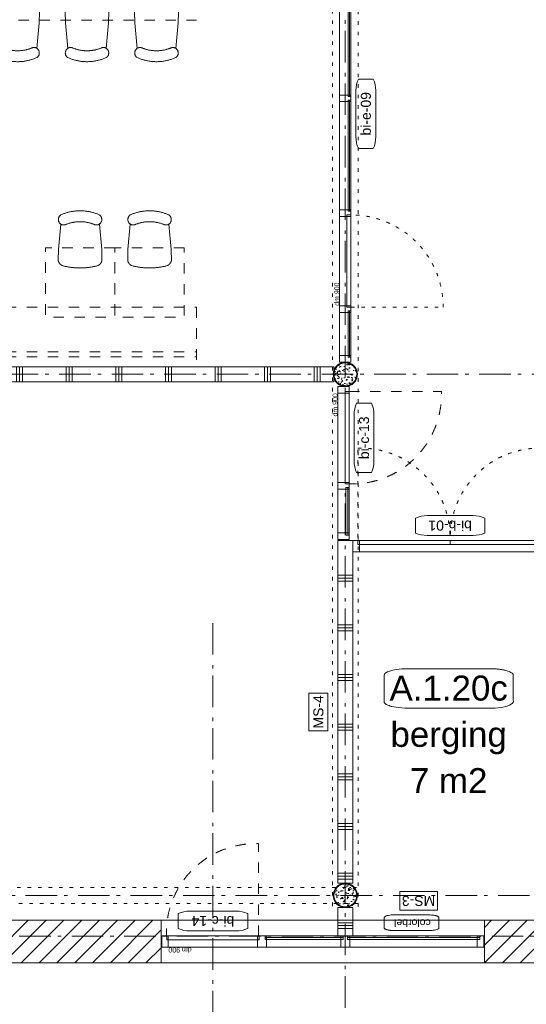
# Model space of a CAD drawing. Header units: millimetres. Extents: x -62314 to 79800, y -34032 to 28340.
# Tile 5 of 256: x -10469 to -5362, y 3678 to 13598. Entities that reach past the tile are written whole.
import ezdxf
from ezdxf.enums import TextEntityAlignment as Align

# ---------------------------------------------------------------- set-up
doc = ezdxf.new("R2010")
doc.units = ezdxf.units.MM
doc.header["$LTSCALE"] = 508
doc.header["$PDMODE"] = 1
doc.header["$PDSIZE"] = -2
for name, pattern in [('Dash Style-1', [0.41664, 0.20828, -0.20836]), ('Dash Style-5', [0.20828, 0.069425, -0.138855]), ('Dash Style-6', [1.04164, 0.625, -0.20828, 0.06943, -0.13893])]:
    doc.linetypes.add(name, pattern=pattern)
for name, color, linetype, lineweight in [('(00) tekening-aanzicht dorpel', 7, 'Continuous', 0), ('(00) tekening-bovenliggend', 8, 'Dash Style-1', 0), ('(00) tekening-lijn draairichting', 7, 'Dash Style-1', 0), ('(00) tekening-merk kozijn', 40, 'Continuous', 0), ('(00) tekening-stramien-algemeen', 7, 'Dash Style-6', 0), ('(00) tekst-klein', 8, 'Continuous', 0), ('(00) tekst-ruimtenummer-algemeen', 8, 'Continuous', 0), ('(00) tekst-ruimtenummer-gradering', 8, 'Continuous', 0), ('(00) tekst-symbool', 8, 'Continuous', 0), ('(21) buitenwanden-bestaand', 7, 'Continuous', 0), ('(22) binnenwanden-X metal stud _', 92, 'Continuous', 0), ('(22) binnenwanden-X metal stud l', 92, 'Continuous', 0), ('(28) hoofddraagconstructie-bovenliggend', 1, 'Dash Style-5', 0), ('(8_) losse inventaris-(82) interieur', 1, 'Dash Style-1', 0), ('(__) constructies_materialen-q beton', 6, 'Continuous', 0), ('(__) constructies_materialen-Xh2 staalproducten', 1, 'Continuous', 0), ('None', 7, 'Continuous', 0)]:
    doc.layers.add(name, color=color, linetype=linetype, lineweight=lineweight)
doc.styles.add('Arial', font='Arial')
doc.styles.add('Arial Italic (italic)', font='Arial Italic')
doc.styles.add('Helvetica', font='Helvetica')
pattern_1 = [(0, (0, 0), (3e-14, -500), []), (0, (2e-15, -30), (3e-14, -500), []), (0, (4e-15, -60), (3e-14, -500), [])]
pattern_2 = [(45, (0, 0), (-89.8026, 89.8026), [])]

# ---------------------------------------------------------------- blocks, each defined once
blk = doc.blocks.new('00-merk kozijn')
at = {"layer": '(00) tekening-merk kozijn', "color": 2, "lineweight": 0, "transparency": 33554687, "flags": 128}
blk.add_lwpolyline([(233.3, 50, 0.105357), (349.4, 74.7), (350, 75), (350, 225), (349.4, 225.3, 0.105357), (233.3, 250), (-233.3, 250, 0.105357), (-349.4, 225.3), (-350, 225), (-350, 75), (-349.4, 74.7, 0.105357), (-233.3, 50)], format="xyb", close=True, dxfattribs=at)
at = {"layer": 'None', "color": 7, "linetype": 'Continuous', "lineweight": 0, "transparency": 33554687}
blk.add_point((0, 0), dxfattribs=at)
at = {"layer": '(00) tekening-merk kozijn', "color": 2, "transparency": 33554687, "style": 'Arial'}
blk.add_attdef('MERK', text='', height=100.7, dxfattribs=at).set_placement((0, 149.9), align=Align.MIDDLE_CENTER)
blk = doc.blocks.new('Group-3-1')
at = {"layer": '(00) tekening-lijn draairichting', "color": 17, "lineweight": 0, "transparency": 33554687, "flags": 128}
blk.add_lwpolyline([(-170543.9, -32464.2), (-169613.9, -32464.2), (-169613.9, -32494.2, -0.414214), (-170513.9, -33394.2), (-170543.9, -33394.2)], format="xyb", close=True, dxfattribs=at)
at = {"layer": 'None', "color": 17, "lineweight": 0, "transparency": 33554687}
for p, q in [((-170558.9, -33429.3), (-170543.9, -33429.3)), ((-170558.9, -33911.2), (-170543.9, -33911.2))]:
    blk.add_line(p, q, dxfattribs=at)
at = {"layer": 'None', "color": 17, "lineweight": 0, "transparency": 33554687, "flags": 128}
for points in [[(-170657.9, -33953.2), (-170657.9, -32412.2), (-170543.9, -32412.2), (-170543.9, -33953.2)], [(-170657.9, -32479.2), (-170657.9, -32412.2), (-170543.9, -32412.2), (-170543.9, -32479.2)], [(-170583.9, -33394.2), (-170583.9, -32464.2), (-170543.9, -32464.2), (-170543.9, -33394.2)], [(-170657.9, -33446.2), (-170657.9, -33379.2), (-170543.9, -33379.2), (-170543.9, -33446.2)], [(-170578.9, -33911.2), (-170578.9, -33429.3), (-170558.9, -33429.3), (-170558.9, -33911.2)], [(-170657.9, -33953.2), (-170657.9, -33886.2), (-170543.9, -33886.2), (-170543.9, -33953.2)]]:
    blk.add_lwpolyline(points, close=True, dxfattribs=at)
at = {"layer": 'None', "color": 7, "linetype": 'Continuous', "lineweight": 0, "transparency": 33554687}
blk.add_point((-170657.9, -33958.2), dxfattribs=at)
at = {"layer": '(00) tekening-merk kozijn', "color": 1, "transparency": 33554687}
ref = blk.add_blockref('00-merk kozijn', (-170543.9, -32929.2), dxfattribs=dict(at, xscale=-1, rotation=270))
ref.add_attrib('MERK', 'bi-c-13', dxfattribs={"color": 2, "transparency": 33554687, "height": 100.69, "rotation": 90, "style": 'Arial'}).set_placement((-170394.1, -32929.2), align=Align.MIDDLE_CENTER)
at = {"layer": '(00) tekst-klein', "color": 17, "insert": (-170660.1, -32714.6), "char_height": 50.34, "attachment_point": 7, "rotation": 90, "line_spacing_factor": 0.962448, "style": 'Arial'}
blk.add_mtext('dm 900', dxfattribs=at)
blk = doc.blocks.new('bi-e-09 plt')
at = {"layer": '(00) tekening-bovenliggend', "color": 17, "linetype": 'Dash Style-5', "lineweight": 0}
blk.add_line((552.7, -114), (552.7, -994), dxfattribs=at)
at = {"layer": '(00) tekening-bovenliggend', "color": 17, "linetype": 'Dash Style-5', "lineweight": 0, "transparency": 33554687}
blk.add_arc((553.7, -114), 930, 270, 0, dxfattribs=at)
at = {"layer": 'None', "color": 17, "lineweight": 0, "transparency": 33554687}
for p, q in [((52, -99), (52, -114)), ((515.7, -99), (515.7, -114)), ((1519.7, -99), (1519.7, -114)), ((2639.5, -99), (2639.5, -114)), ((2676.5, -99), (2676.5, -114)), ((3796.2, -99), (3796.2, -114)), ((3833.2, -99), (3833.2, -114)), ((4953, -99), (4953, -114))]:
    blk.add_line(p, q, dxfattribs=at)
at = {"layer": 'None', "color": 17, "lineweight": 0, "transparency": 33554687, "flags": 128}
for points in [[(0, 0), (5005, 0), (5005, -114), (0, -114)], [(0, 0), (67, 0), (67, -114), (0, -114)], [(500.7, 0), (567.7, 0), (567.7, -114), (500.7, -114)], [(1467.7, 0), (1534.7, 0), (1534.7, -114), (1467.7, -114)], [(2624.5, 0), (2691.5, 0), (2691.5, -114), (2624.5, -114)], [(3781.2, 0), (3848.2, 0), (3848.2, -114), (3781.2, -114)], [(4938, 0), (5005, 0), (5005, -114), (4938, -114)], [(52, -87), (515.7, -87), (515.7, -99), (52, -99)], [(552.7, -74), (1482.7, -74), (1482.7, -114), (552.7, -114)], [(1519.7, -87), (2639.5, -87), (2639.5, -99), (1519.7, -99)], [(2676.5, -87), (3796.2, -87), (3796.2, -99), (2676.5, -99)], [(3833.2, -87), (4953, -87), (4953, -99), (3833.2, -99)]]:
    blk.add_lwpolyline(points, close=True, dxfattribs=at)
at = {"layer": '(00) tekening-merk kozijn', "color": 1, "transparency": 33554687}
ref = blk.add_blockref('00-merk kozijn', (2502.5, -114), dxfattribs=dict(at, rotation=180))
ref.add_attrib('MERK', 'bi-e-09', dxfattribs={"color": 2, "transparency": 33554687, "height": 100.69, "style": 'Arial'}).set_placement((2502.5, -263.9), align=Align.MIDDLE_CENTER)
at = {"layer": '(00) tekst-klein', "color": 17, "insert": (567.7, 2.1), "char_height": 50.34, "attachment_point": 7, "line_spacing_factor": 0.962448, "style": 'Arial'}
blk.add_mtext('dm 900', dxfattribs=at)
blk = doc.blocks.new('(00)-1-ruimtenummer-200')
at = {"layer": '(00) tekst-ruimtenummer-algemeen', "color": 17, "lineweight": 0, "transparency": 33554687}
blk.add_open_spline([(433.3, 618), (491.4, 618), (591.9, 600.3), (650, 569.8), (650, 420.4), (650, 271.1), (591.9, 240.5), (491.4, 222.9), (0, 222.9), (-491.4, 222.9), (-591.9, 240.5), (-650, 271.1), (-650, 420.4), (-650, 569.8), (-591.9, 600.3), (-491.4, 618), (-14.5, 618), (433.3, 618)], degree=2, knots=[0, 0, 0, 0.013296, 0.026591, 0.039887, 0.251662, 0.264958, 0.278253, 0.291549, 0.503324, 0.51662, 0.529915, 0.543211, 0.754986, 0.768281, 0.781577, 0.794873, 1, 1, 1], dxfattribs=at)
at = {"layer": 'None', "color": 7, "linetype": 'Continuous', "lineweight": 0}
blk.add_point((0, 0), dxfattribs=at)
at = {"layer": '(00) tekst-ruimtenummer-algemeen', "color": 17, "transparency": 33554687, "style": 'Arial'}
for tag, p in [('nummer', (0, 222.9)), ('naam', (0, -243.4)), ('oppervlak', (0, -709.7))]:
    blk.add_attdef(tag, text='', height=251.7, dxfattribs=at).set_placement(p, align=Align.BOTTOM_CENTER)
at = {"layer": '(00) tekst-ruimtenummer-gradering', "color": 17, "transparency": 33554687, "style": 'Arial Italic (italic)'}
blk.add_attdef('personen', text='', height=251.7, dxfattribs=at).set_placement((0, -875.5), align=Align.TOP_CENTER)
at = {"layer": 'None', "color": 0, "flags": 1}
blk.add_attdef('klasse', (-1353.2, -1667.8), '', height=251.7, dxfattribs=at)
blk = doc.blocks.new('bi-b-01 plt')
at = {"layer": '(00) tekening-bovenliggend', "color": 17, "linetype": 'Dash Style-5', "lineweight": 0, "transparency": 33554687, "flags": 128}
for points in [[(52, -1044), (80, -1044, 0.393851), (977.8, -207), (979.7, -179.1), (979.8, -178, 0.017507), (982, -115.1), (982, -114), (52, -114)], [(1912, -1044), (1884, -1044, -0.393851), (986.2, -207), (984.3, -179.1), (984.2, -178, -0.017507), (982, -115.1), (982, -114), (1912, -114)]]:
    blk.add_lwpolyline(points, format="xyb", close=True, dxfattribs=at)
at = {"layer": 'None', "color": 17, "lineweight": 0, "transparency": 33554687, "flags": 128}
for points in [[(0, 0), (1964, 0), (1964, -114), (0, -114)], [(0, 0), (67, 0), (67, -114), (0, -114)], [(1897, 0), (1964, 0), (1964, -114), (1897, -114)], [(52, -74), (982, -74), (982, -114), (52, -114)], [(982, -74), (1912, -74), (1912, -114), (982, -114)]]:
    blk.add_lwpolyline(points, close=True, dxfattribs=at)
at = {"layer": '(00) tekening-merk kozijn', "color": 1, "transparency": 33554687}
ref = blk.add_blockref('00-merk kozijn', (982, -114), dxfattribs=dict(at, rotation=180))
ref.add_attrib('MERK', 'bi-b-01', dxfattribs={"color": 2, "transparency": 33554687, "height": 100.69, "style": 'Arial'}).set_placement((982, -263.9), align=Align.MIDDLE_CENTER)
blk = doc.blocks.new('Group-10-1')
at = {"layer": '(8_) losse inventaris-(82) interieur', "color": 17, "lineweight": 0, "transparency": 33554687}
for p, q in [((-179720.4, -31614.7), (-172081.5, -31614.5)), ((-172081.5, -31614.5), (-172081.5, -32214.5)), ((-179720.4, -32064.8), (-172080.3, -32064.5)), ((-179720.4, -32114.7), (-172080.2, -32114.5)), ((-179720.4, -32214.7), (-172079.9, -32214.5))]:
    blk.add_line(p, q, dxfattribs=at)
blk = doc.blocks.new('Group-11-1')
at = {"layer": '(8_) losse inventaris-(82) interieur', "color": 17, "linetype": 'Continuous', "lineweight": 0, "transparency": 33554687}
for points in [[(-173665.7, -28637.7), (-173668.2, -28749.9)], [(-173406.3, -28637.7), (-173403.7, -28749.9)], [(-172965.7, -28637.7), (-172968.2, -28749.9)], [(-172706.3, -28637.7), (-172703.7, -28749.9)], [(-172265.7, -28637.7), (-172268.2, -28749.9)], [(-173668.2, -28749.9), (-173691.6, -29005.5)], [(-173403.7, -28749.9), (-173380.4, -29005.5)], [(-172968.2, -28749.9), (-172991.6, -29005.5)], [(-172703.7, -28749.9), (-172680.4, -29005.5)], [(-172268.2, -28749.9), (-172291.6, -29005.5)], [(-173473.6, -31032.1), (-173450.3, -30776.5)], [(-173038.1, -31032.1), (-173061.4, -30776.5)], [(-172773.6, -31032.1), (-172750.3, -30776.5)], [(-172338.1, -31032.1), (-172361.4, -30776.5)], [(-173476.1, -31144.3), (-173473.6, -31032.1)], [(-173035.6, -31144.3), (-173038.1, -31032.1)], [(-172776.1, -31144.3), (-172773.6, -31032.1)], [(-172335.6, -31144.3), (-172338.1, -31032.1)]]:
    blk.add_lwpolyline(points, dxfattribs=at)
for points, weights in [([(-174025.5, -29004), (-173934.5, -29039.1), (-173837.5, -29039.1), (-173746.5, -29004)], [1, 0.958646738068, 0.958646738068, 1]), ([(-173692.7, -29099.4), (-173604.4, -29043.5), (-173656.8, -28950.7), (-173746.5, -29004)], [1, 0.342539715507, 0.342539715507, 1]), ([(-173325.5, -29004), (-173415.2, -28950.7), (-173467.5, -29043.5), (-173379.3, -29099.4)], [1, 0.342539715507, 0.342539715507, 1]), ([(-173325.5, -29004), (-173234.5, -29039.1), (-173137.5, -29039.1), (-173046.5, -29004)], [1, 0.958646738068, 0.958646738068, 1]), ([(-172992.7, -29099.4), (-172904.4, -29043.5), (-172956.8, -28950.7), (-173046.5, -29004)], [1, 0.342539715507, 0.342539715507, 1]), ([(-172625.5, -29004), (-172715.2, -28950.7), (-172767.5, -29043.5), (-172679.3, -29099.4)], [1, 0.342539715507, 0.342539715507, 1]), ([(-172625.5, -29004), (-172534.5, -29039.1), (-172437.5, -29039.1), (-172346.5, -29004)], [1, 0.958646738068, 0.958646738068, 1]), ([(-172292.7, -29099.4), (-172204.4, -29043.5), (-172256.8, -28950.7), (-172346.5, -29004)], [1, 0.342539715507, 0.342539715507, 1]), ([(-174079.3, -29099.4), (-173953.9, -29154.3), (-173818, -29154.3), (-173692.7, -29099.4)], [1, 0.948183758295, 0.948183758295, 1]), ([(-173379.3, -29099.4), (-173253.9, -29154.3), (-173118, -29154.3), (-172992.7, -29099.4)], [1, 0.948183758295, 0.948183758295, 1]), ([(-172679.3, -29099.4), (-172553.9, -29154.3), (-172418, -29154.3), (-172292.7, -29099.4)], [1, 0.948183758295, 0.948183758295, 1]), ([(-173062.6, -30682.6), (-173187.9, -30627.8), (-173323.8, -30627.8), (-173449.2, -30682.6)], [1, 0.948183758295, 0.948183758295, 1]), ([(-172362.6, -30682.6), (-172487.9, -30627.8), (-172623.8, -30627.8), (-172749.2, -30682.6)], [1, 0.948183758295, 0.948183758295, 1]), ([(-173449.2, -30682.6), (-173537.4, -30738.5), (-173485, -30831.3), (-173395.4, -30778)], [1, 0.342539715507, 0.342539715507, 1]), ([(-173116.4, -30778), (-173026.7, -30831.3), (-172974.3, -30738.5), (-173062.6, -30682.6)], [1, 0.342539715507, 0.342539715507, 1]), ([(-172749.2, -30682.6), (-172837.4, -30738.5), (-172785, -30831.3), (-172695.4, -30778)], [1, 0.342539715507, 0.342539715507, 1]), ([(-172416.4, -30778), (-172326.7, -30831.3), (-172274.3, -30738.5), (-172362.6, -30682.6)], [1, 0.342539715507, 0.342539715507, 1]), ([(-173116.4, -30778), (-173207.4, -30742.9), (-173304.4, -30742.9), (-173395.4, -30778)], [1, 0.958646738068, 0.958646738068, 1]), ([(-172416.4, -30778), (-172507.4, -30742.9), (-172604.4, -30742.9), (-172695.4, -30778)], [1, 0.958646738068, 0.958646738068, 1]), ([(-173476.1, -31144.3), (-173470.4, -31167.6), (-173455.3, -31185.7), (-173434, -31194.8)], [1, 0.92980301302, 0.92980301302, 1]), ([(-173077.7, -31194.8), (-173056.5, -31185.7), (-173041.3, -31167.6), (-173035.6, -31144.3)], [1, 0.92980301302, 0.92980301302, 1]), ([(-172776.1, -31144.3), (-172770.4, -31167.6), (-172755.3, -31185.7), (-172734, -31194.8)], [1, 0.92980301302, 0.92980301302, 1]), ([(-172377.7, -31194.8), (-172356.5, -31185.7), (-172341.3, -31167.6), (-172335.6, -31144.3)], [1, 0.92980301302, 0.92980301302, 1]), ([(-173434, -31194.8), (-173316.5, -31226), (-173195.2, -31226), (-173077.7, -31194.8)], [1, 0.979510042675, 0.979510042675, 1]), ([(-172734, -31194.8), (-172616.5, -31226), (-172495.2, -31226), (-172377.7, -31194.8)], [1, 0.979510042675, 0.979510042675, 1])]:
    blk.add_rational_spline(points, weights, degree=3, dxfattribs=at)
blk = doc.blocks.new('Group-12-1')
at = {"layer": '(8_) losse inventaris-(82) interieur', "color": 17, "lineweight": 0, "transparency": 33554687, "flags": 128}
for points in [[(-176352.3, -28123.2), (-172081.5, -28123.2), (-172081.5, -28723.2), (-176352.3, -28723.2)], [(-172905.9, -31014.6), (-173605.9, -31014.6), (-173605.9, -31714.6), (-172905.9, -31714.6)], [(-172205.9, -31014.6), (-172905.9, -31014.6), (-172905.9, -31714.6), (-172205.9, -31714.6)]]:
    blk.add_lwpolyline(points, close=True, dxfattribs=at)
at = {"layer": '(8_) losse inventaris-(82) interieur', "color": 17, "transparency": 33554687}
blk.add_blockref('Group-10-1', (0, 0), dxfattribs=at)
at = {"layer": 'None', "color": 17, "transparency": 33554687}
blk.add_blockref('Group-11-1', (0, 0), dxfattribs=at)
blk = doc.blocks.new('Group-13-1')
at = {"layer": '(00) tekening-aanzicht dorpel', "color": 2, "lineweight": 0, "transparency": 33554687, "flags": 128}
blk.add_lwpolyline([(-1629, 600.8), (1629, 600.8), (1629, 171), (-1629, 171)], close=True, dxfattribs=at)
at = {"layer": '(00) tekening-lijn draairichting', "color": 17, "lineweight": 0, "transparency": 33554687, "flags": 128}
blk.add_lwpolyline([(647, 329), (647, -601), (677, -601, 0.414214), (1577, 299), (1577, 329)], format="xyb", close=True, dxfattribs=at)
at = {"layer": 'None', "color": 17, "lineweight": 0, "transparency": 33554687}
for p, q in [((-1582, 344), (-1582, 329)), ((-248, 344), (-248, 329)), ((-206.6, 344), (-206.6, 329)), ((582, 344), (582, 329))]:
    blk.add_line(p, q, dxfattribs=at)
at = {"layer": 'None', "color": 17, "lineweight": 0, "transparency": 33554687, "flags": 128}
for points in [[(-1629, 601), (1629, 601), (1629, 171), (-1629, 171)], [(-1624, 443), (1624, 443), (1624, 329), (-1624, 329)], [(-1624, 443), (-1557, 443), (-1557, 329), (-1624, 329)], [(-271.6, 443), (-181.6, 443), (-181.6, 329), (-271.6, 329)], [(567, 443), (657, 443), (657, 329), (567, 329)], [(1557, 443), (1624, 443), (1624, 329), (1557, 329)], [(-1582, 364), (-248, 364), (-248, 344), (-1582, 344)], [(-206.6, 364), (582, 364), (582, 344), (-206.6, 344)], [(642, 369), (1572, 369), (1572, 329), (642, 329)]]:
    blk.add_lwpolyline(points, close=True, dxfattribs=at)
at = {"layer": '(00) tekening-merk kozijn', "color": 1, "transparency": 33554687}
ref = blk.add_blockref('00-merk kozijn', (1107, 329), dxfattribs=dict(at, xscale=-1, rotation=180))
ref.add_attrib('MERK', 'bi-c-14', dxfattribs={"color": 2, "transparency": 33554687, "height": 100.69, "style": 'Arial'}).set_placement((1107, 179.1), align=Align.MIDDLE_CENTER)
at = {"layer": '(00) tekst-klein', "color": 17, "insert": (1321.7, 445.1), "char_height": 50.34, "attachment_point": 7, "line_spacing_factor": 0.962448, "style": 'Arial'}
blk.add_mtext('dm 900', dxfattribs=at)
blk = doc.blocks.new('Group-14-1')
at = {"layer": 'None', "color": 17, "lineweight": 0, "transparency": 33554687}
blk.add_open_spline([(-711.2, 274.3), (-686.6, 274.3), (-644.1, 267.3), (-619.5, 255.2), (-619.5, 196), (-619.5, 136.8), (-644.1, 124.7), (-686.6, 117.7), (-894.5, 117.7), (-1102.4, 117.7), (-1144.9, 124.7), (-1169.5, 136.8), (-1169.5, 196), (-1169.5, 255.2), (-1144.9, 267.3), (-1102.4, 274.3), (-900.6, 274.3), (-711.2, 274.3)], degree=2, knots=[0, 0, 0, 0.013296, 0.026591, 0.039887, 0.251662, 0.264958, 0.278253, 0.291549, 0.503324, 0.51662, 0.529915, 0.543211, 0.754986, 0.768281, 0.781577, 0.794873, 1, 1, 1], dxfattribs=at)
at = {"layer": 'None', "color": 17, "transparency": 33554687, "insert": (-1088.1, 236.6), "char_height": 75.52, "width": 387.261, "attachment_point": 1, "line_spacing_factor": 0.962448, "style": 'Arial'}
blk.add_mtext('colorbel', dxfattribs=at)
blk = doc.blocks.new('bi-c-14 plg')
at = {"layer": 'None', "color": 17, "transparency": 33554687}
for name in ['Group-13-1', 'Group-14-1']:
    blk.add_blockref(name, (0, 0), dxfattribs=at)
blk = doc.blocks.new('Group-15-1')
at = {"layer": '(22) binnenwanden-X metal stud _', "linetype": 'Continuous', "lineweight": 0, "transparency": 33554687}
h = blk.add_hatch(dxfattribs=at)
h.set_pattern_fill('(__) metal stud-_ 1_100', color=253, style=0, pattern_type=2)
h.set_pattern_definition(pattern_1)
h.paths.add_polyline_path([(-170657.9, -37417.2), (-170507.9, -37417.2), (-170507.9, -33963.2), (-170657.9, -33963.2)])
h = blk.add_hatch(dxfattribs=at)
h.set_pattern_fill('(__) metal stud-_ 1_100', color=253, style=0, pattern_type=2)
h.set_pattern_definition(pattern_1)
h.paths.add_polyline_path([(-170507.9, -37947.7), (-170507.9, -37662.2), (-170657.9, -37662.2), (-170657.9, -37947.7)])
at = {"layer": '(22) binnenwanden-X metal stud l', "linetype": 'Continuous', "lineweight": 0, "transparency": 33554687}
h = blk.add_hatch(dxfattribs=at)
h.set_pattern_fill('(__) metal stud-_ 1_100-1', color=8, style=0, pattern_type=2)
h.set_pattern_definition([(90, (0, 0), (500, 0), []), (90, (30, 0), (500, 0), []), (90, (60, 0), (500, 0), [])])
h.paths.add_polyline_path([(-170698.4, -32364.7), (-170698.4, -32214.7), (-179496.4, -32214.7), (-179496.4, -32364.7)])
at = {"layer": '(22) binnenwanden-X metal stud _', "color": 7, "lineweight": 0, "transparency": 33554687, "flags": 128}
for points in [[(-170657.9, -37417.2), (-170507.9, -37417.2), (-170507.9, -33963.2), (-170657.9, -33963.2)], [(-170507.9, -37947.7), (-170507.9, -37662.2), (-170657.9, -37662.2), (-170657.9, -37947.7)]]:
    blk.add_lwpolyline(points, close=True, dxfattribs=at)
at = {"layer": '(22) binnenwanden-X metal stud l', "color": 7, "lineweight": 0, "transparency": 33554687, "flags": 128}
blk.add_lwpolyline([(-170698.4, -32364.7), (-170698.4, -32214.7), (-179496.4, -32214.7), (-179496.4, -32364.7)], close=True, dxfattribs=at)
at = {"layer": 'None', "color": 17, "transparency": 33554687}
for name in ['Group-12-1', 'Group-3-1']:
    blk.add_blockref(name, (0, 0), dxfattribs=at)
for name, p, rotation in [('bi-e-09 plt', (-170639.9, -32167.2), 90), ('bi-b-01 plt', (-168543.9, -34077.2), 180), ('bi-c-14 plg', (-170809.6, -37618.7), 180)]:
    blk.add_blockref(name, p, dxfattribs=dict(at, rotation=rotation))
ref = blk.add_blockref('(00)-1-ruimtenummer-200', (-169540.9, -35874.9), dxfattribs=at)
ref.add_attrib('nummer', 'A.1.20c', dxfattribs={"layer": '(00) tekst-ruimtenummer-algemeen', "color": 17, "transparency": 33554687, "height": 251.72, "style": 'Arial'}).set_placement((-169540.9, -35652.1), align=Align.BOTTOM_CENTER)
ref.add_attrib('naam', 'berging', dxfattribs={"layer": '(00) tekst-ruimtenummer-algemeen', "color": 17, "transparency": 33554687, "height": 251.72, "style": 'Arial'}).set_placement((-169540.9, -36118.3), align=Align.BOTTOM_CENTER)
ref.add_attrib('oppervlak', '7 m2', dxfattribs={"layer": '(00) tekst-ruimtenummer-algemeen', "color": 17, "transparency": 33554687, "height": 251.72, "style": 'Arial'}).set_placement((-169540.9, -36584.6), align=Align.BOTTOM_CENTER)
blk = doc.blocks.new('stadsmuur bestaand 01')
at = {"layer": '(21) buitenwanden-bestaand', "linetype": 'Continuous', "lineweight": 0, "transparency": 33554687}
h = blk.add_hatch(dxfattribs=at)
h.set_pattern_fill('Brick', style=0, pattern_type=2)
h.set_pattern_definition(pattern_2)
h.paths.add_polyline_path([(9973.9, -270), (9973.9, 160), (167.8, 160), (167.8, -270)])
h = blk.add_hatch(dxfattribs=at)
h.set_pattern_fill('Brick', style=0, pattern_type=2)
h.set_pattern_definition(pattern_2)
h.paths.add_polyline_path([(13231.9, 160), (13231.9, -270), (14677.9, -270), (14677.9, 160)])
at = {"layer": '(00) tekening-bovenliggend', "color": 17, "lineweight": 0, "transparency": 33554687, "flags": 128}
blk.add_lwpolyline([(13231.9, -270), (13231.9, 160), (9973.9, 160), (9973.9, -270)], close=True, dxfattribs=at)
at = {"layer": '(21) buitenwanden-bestaand', "color": 1, "lineweight": 0, "transparency": 33554687, "flags": 128}
for points in [[(9973.9, -270), (9973.9, 160), (167.8, 160), (167.8, -270)], [(13231.9, 160), (13231.9, -270), (14677.9, -270), (14677.9, 160)]]:
    blk.add_lwpolyline(points, close=True, dxfattribs=at)
blk = doc.blocks.new('kolom 244.5x6.3-staal-beton')
at = {"layer": '(__) constructies_materialen-q beton', "linetype": 'Continuous', "lineweight": 0, "transparency": 33554687}
h = blk.add_hatch(dxfattribs=at)
h.set_pattern_fill('(__)q beton gewapend fijn 1_5', color=253, style=0, pattern_type=2)
h.set_pattern_definition([(95, (0, 0), (77.05, 64.654), [10.477, -115.252])])
h.paths.add_polyline_path([(115.5, 0), (114.9, -11.3), (113.3, -22.5), (110.5, -33.5), (106.7, -44.2), (101.9, -54.4), (96, -64.2), (89.3, -73.3), (81.7, -81.7), (73.3, -89.3), (64.2, -96), (54.4, -101.9), (44.2, -106.7), (33.5, -110.5), (22.5, -113.3), (11.3, -114.9), (0, -115.5), (-11.3, -114.9), (-22.5, -113.3), (-33.5, -110.5), (-44.2, -106.7), (-54.4, -101.9), (-64.2, -96), (-73.3, -89.3), (-81.7, -81.7), (-89.3, -73.3), (-96, -64.2), (-101.9, -54.4), (-106.7, -44.2), (-110.5, -33.5), (-113.3, -22.5), (-114.9, -11.3), (-115.5, 0), (-114.9, 11.3), (-113.3, 22.5), (-110.5, 33.5), (-106.7, 44.2), (-101.9, 54.4), (-96, 64.2), (-89.3, 73.3), (-81.7, 81.7), (-73.3, 89.3), (-64.2, 96), (-54.4, 101.9), (-44.2, 106.7), (-33.5, 110.5), (-22.5, 113.3), (-11.3, 114.9), (0, 115.5), (11.3, 114.9), (22.5, 113.3), (33.5, 110.5), (44.2, 106.7), (54.4, 101.9), (64.2, 96), (73.3, 89.3), (81.7, 81.7), (89.3, 73.3), (96, 64.2), (101.9, 54.4), (106.7, 44.2), (110.5, 33.5), (113.3, 22.5), (114.9, 11.3)])
h = blk.add_hatch(dxfattribs=at)
h.set_pattern_fill('(__)q beton gewapend fijn 1_5-1', color=8, style=0, pattern_type=2)
h.set_pattern_definition([(40, (0, 0), (-88.01, 60.6), [8.382, -92.202]), (145.45, (6.42, 5.39), (-10.957, 125.25), [8.905, -97.95]), (91.184, (-19.76, 19.76), (121.776, 89.074), [15.716, -172.88]), (141.636, (-9.61, 27.18), (-3.9, 188.55), [13.36, -146.924]), (36.18, (-19.76, 19.76), (-3.9, 188.55), [12.57, -138.3]), (66, (-4.94, 24.696), (98.736, 19.192), [10.477, -115.252]), (11, (-4.94, 24.7), (-47.597, 95.67), [8.382, -92.202]), (116.45, (3.29, 26.295), (51.14, 114.86), [8.905, -97.95]), (82.5, (0, 0), (-31.683, 34.085), [0.01, -277.224]), (82.5, (302.015, 2294.028), (-31.683, 34.0854), [0.011, -277.2237]), (82.5, (302.05, 2294.305), (-31.683, 34.0854), [0.011, -277.2237]), (82.5, (612.402, 4651.658), (-31.683, 34.08538), [0.011, -277.2237]), (82.5, (612.44, 4651.935), (-31.683, 34.08538), [0.011, -277.2237]), (52.5, (0, 0), (-12.974, 64.948), [0.01, -177.618]), (52.5, (825.335, 1075.597), (-12.9744, 64.9479), [0.011, -177.6175]), (52.5, (825.505, 1075.82), (-12.9744, 64.9479), [0.011, -177.6175]), (52.5, (2201.67, 2869.27), (-12.97435, 64.94785), [0.011, -177.6175]), (52.5, (2201.84, 2869.493), (-12.97435, 64.94785), [0.011, -177.6175]), (12.5, (-22.03, -22.03), (54.96, 50.5044), [0.01, -288.47]), (12.5, (844.31, 170.034), (54.9603, 50.5044), [0.011, -288.4695]), (12.5, (844.584, 170.095), (54.9603, 50.5044), [0.011, -288.4695]), (12.5, (3546.987, 769.203), (54.96032, 50.5044), [0.011, -288.4695]), (12.5, (3547.26, 769.264), (54.96032, 50.5044), [0.011, -288.4695]), (2.5, (-31.91, -31.91), (47.72, 67.497), [0.01, -220.436]), (2.5, (1120.5, 18.41), (47.72, 67.4973), [0.011, -220.436]), (2.5, (1120.78, 18.42), (47.72, 67.4973), [0.011, -220.436]), (2.5, (2957.37, 98.61), (47.7201, 67.4973), [0.011, -220.4356]), (2.5, (2957.65, 98.62), (47.7201, 67.4973), [0.011, -220.4356])])
h.paths.add_polyline_path([(115.5, 0), (114.9, -11.3), (113.3, -22.5), (110.5, -33.5), (106.7, -44.2), (101.9, -54.4), (96, -64.2), (89.3, -73.3), (81.7, -81.7), (73.3, -89.3), (64.2, -96), (54.4, -101.9), (44.2, -106.7), (33.5, -110.5), (22.5, -113.3), (11.3, -114.9), (0, -115.5), (-11.3, -114.9), (-22.5, -113.3), (-33.5, -110.5), (-44.2, -106.7), (-54.4, -101.9), (-64.2, -96), (-73.3, -89.3), (-81.7, -81.7), (-89.3, -73.3), (-96, -64.2), (-101.9, -54.4), (-106.7, -44.2), (-110.5, -33.5), (-113.3, -22.5), (-114.9, -11.3), (-115.5, 0), (-114.9, 11.3), (-113.3, 22.5), (-110.5, 33.5), (-106.7, 44.2), (-101.9, 54.4), (-96, 64.2), (-89.3, 73.3), (-81.7, 81.7), (-73.3, 89.3), (-64.2, 96), (-54.4, 101.9), (-44.2, 106.7), (-33.5, 110.5), (-22.5, 113.3), (-11.3, 114.9), (0, 115.5), (11.3, 114.9), (22.5, 113.3), (33.5, 110.5), (44.2, 106.7), (54.4, 101.9), (64.2, 96), (73.3, 89.3), (81.7, 81.7), (89.3, 73.3), (96, 64.2), (101.9, 54.4), (106.7, 44.2), (110.5, 33.5), (113.3, 22.5), (114.9, 11.3)])
at = {"layer": '(__) constructies_materialen-q beton', "color": 5, "lineweight": 0, "transparency": 33554687, "flags": 128}
blk.add_lwpolyline([(115.5, 0), (114.9, -11.3), (113.3, -22.5), (110.5, -33.5), (106.7, -44.2), (101.9, -54.4), (96, -64.2), (89.3, -73.3), (81.7, -81.7), (73.3, -89.3), (64.2, -96), (54.4, -101.9), (44.2, -106.7), (33.5, -110.5), (22.5, -113.3), (11.3, -114.9), (0, -115.5), (-11.3, -114.9), (-22.5, -113.3), (-33.5, -110.5), (-44.2, -106.7), (-54.4, -101.9), (-64.2, -96), (-73.3, -89.3), (-81.7, -81.7), (-89.3, -73.3), (-96, -64.2), (-101.9, -54.4), (-106.7, -44.2), (-110.5, -33.5), (-113.3, -22.5), (-114.9, -11.3), (-115.5, 0), (-114.9, 11.3), (-113.3, 22.5), (-110.5, 33.5), (-106.7, 44.2), (-101.9, 54.4), (-96, 64.2), (-89.3, 73.3), (-81.7, 81.7), (-73.3, 89.3), (-64.2, 96), (-54.4, 101.9), (-44.2, 106.7), (-33.5, 110.5), (-22.5, 113.3), (-11.3, 114.9), (0, 115.5), (11.3, 114.9), (22.5, 113.3), (33.5, 110.5), (44.2, 106.7), (54.4, 101.9), (64.2, 96), (73.3, 89.3), (81.7, 81.7), (89.3, 73.3), (96, 64.2), (101.9, 54.4), (106.7, 44.2), (110.5, 33.5), (113.3, 22.5), (114.9, 11.3)], close=True, dxfattribs=at)
at = {"layer": '(__) constructies_materialen-Xh2 staalproducten', "color": 3, "lineweight": 0, "transparency": 33554687, "flags": 128}
for points in [[(-122.5, 0, -0.414214), (0, 122.5, -0.414214), (122.5, 0, -0.414214), (0, -122.5, -0.414214)], [(-115.5, 0, -0.414214), (0, 115.5, -0.414214), (115.5, 0, -0.414214), (0, -115.5, -0.414214)]]:
    blk.add_lwpolyline(points, format="xyb", close=True, dxfattribs=at)
at = {"layer": 'None', "color": 7, "linetype": 'Continuous', "lineweight": 0, "transparency": 33554687}
blk.add_point((0, 0), dxfattribs=at)
blk = doc.blocks.new('Group-52-1')
at = {"layer": '(28) hoofddraagconstructie-bovenliggend', "color": 2, "lineweight": 0, "transparency": 33554687, "flags": 128}
blk.add_lwpolyline([(9270, 15530.5), (9530, 15530.5), (9530, -122.5), (9270, -122.5)], close=True, dxfattribs=at)
at = {"layer": 'None', "color": 17, "transparency": 33554687}
for p in [(9400, 5250), (9400, 0)]:
    blk.add_blockref('kolom 244.5x6.3-staal-beton', p, dxfattribs=at)
blk = doc.blocks.new('constructie laagbouw basis-blok a')
at = {"layer": 'None', "color": 17, "transparency": 33554687}
blk.add_blockref('Group-52-1', (0, 0), dxfattribs=at)
blk = doc.blocks.new('constructie laagbouw 01')
at = {"layer": '(28) hoofddraagconstructie-bovenliggend', "color": 2, "lineweight": 0, "transparency": 33554687, "flags": 128}
blk.add_lwpolyline([(-19639.9, -7630.5), (-10382.5, -7630.5), (-10382.5, -7790.5), (-19639.9, -7790.5)], close=True, dxfattribs=at)
blk = doc.blocks.new('constructie laagbouw 01 totaal')
at = {"layer": 'None', "color": 17, "transparency": 33554687}
for name, p in [('constructie laagbouw basis-blok a', (-17191.5, -7733)), ('constructie laagbouw 01', (2721, -22.5))]:
    blk.add_blockref(name, p, dxfattribs=at)
blk = doc.blocks.new('MS 4 - 150mm _ 39db')
at = {"layer": '(00) tekst-symbool', "color": 17, "lineweight": 0, "transparency": 33554687, "flags": 128}
blk.add_lwpolyline([(-189.7, 95.6), (189.7, 95.6), (189.7, -95.6), (-189.7, -95.6)], close=True, dxfattribs=at)
at = {"layer": '(00) tekst-symbool', "color": 17, "transparency": 33554687, "insert": (0, 0), "char_height": 100.87, "attachment_point": 5, "line_spacing_factor": 0.834288, "style": 'Helvetica'}
blk.add_mtext('MS-4', dxfattribs=at)
blk = doc.blocks.new('MS 3 - 150mm _ 25db')
at = {"layer": '(00) tekst-symbool', "color": 17, "lineweight": 0, "transparency": 33554687, "flags": 128}
blk.add_lwpolyline([(-189.7, 95.6), (189.7, 95.6), (189.7, -95.6), (-189.7, -95.6)], close=True, dxfattribs=at)
at = {"layer": '(00) tekst-symbool', "color": 17, "transparency": 33554687, "insert": (0, 0), "char_height": 100.87, "attachment_point": 5, "line_spacing_factor": 0.834288, "style": 'Helvetica'}
blk.add_mtext('MS-3', dxfattribs=at)
blk = doc.blocks.new('Group-165-1')
at = {"layer": 'None', "color": 17, "transparency": 33554687}
for name, p, rotation in [('MS 4 - 150mm _ 39db', (-170853.5, -35690.2), 90), ('MS 3 - 150mm _ 25db', (-169844.3, -37594.2), 180)]:
    blk.add_blockref(name, p, dxfattribs=dict(at, rotation=rotation))

msp = doc.modelspace()

# ---------------------------------------------------------------- linework, layer by layer
at = {"layer": '(00) tekening-stramien-algemeen', "color": 2, "lineweight": 0, "transparency": 33554687}
for p, q in [((-7186.96, 23010.29), (-7186.96, 638.19)), ((57450, 10024.85), (-21063.27, 10024.85)), ((-8523.28, 7518.47), (-8523.28, -7992.99)), ((18483.04, 4774.85), (-21063.27, 4774.85)), ((79800, 4524.85), (-21063.27, 4524.85)), ((79800, 4365.03), (-21063.27, 4365.03))]:
    msp.add_line(p, q, dxfattribs=at)

# ---------------------------------------------------------------- block references
at = {"layer": 'None', "color": 17, "transparency": 33554687}
for name, p in [('constructie laagbouw 01 totaal', (604.57, 12507.88)), ('Group-15-1', (163395.98, 42314.6)), ('Group-165-1', (163395.98, 42314.6)), ('stadsmuur bestaand 01', (-19016.53, 4364.85))]:
    msp.add_blockref(name, p, dxfattribs=at)

doc.saveas('drawing.dxf')
